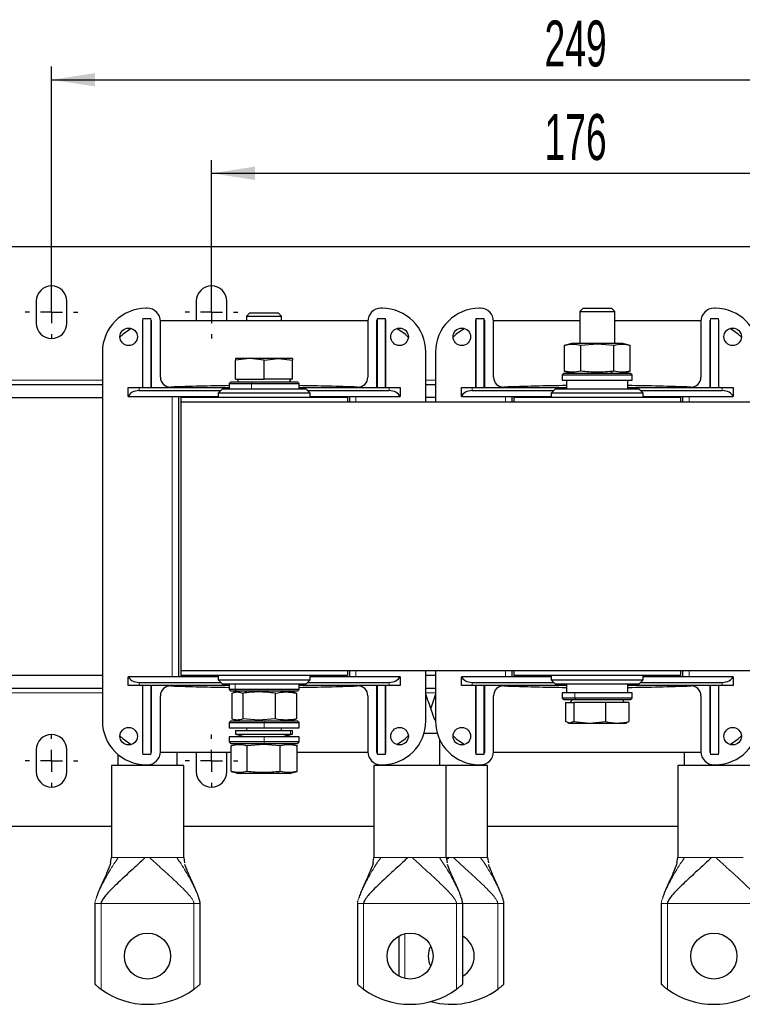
# Model space of a CAD drawing. Header units: millimetres. Extents: x 5 to 418, y 2 to 292.
# Tile 3 of 24: x 56 to 111, y 75 to 150. Entities that reach past the tile are written whole.
import ezdxf

# ---------------------------------------------------------------- set-up
doc = ezdxf.new("R2010")
doc.units = ezdxf.units.MM
doc.layers.add('SLD-0', color=7, linetype='Continuous')
doc.styles.add('SLDTEXTSTYLE0', font='TXT', dxfattribs={"width": 0.605})
doc.dimstyles.new('SLDDIMSTYLE0', dxfattribs={"dimtxt": 3.5, "dimasz": 3.302, "dimexe": 0, "dimexo": 0.0625, "dimgap": 0.875, "dimtad": 1, "dimlfac": 3, "dimrnd": 1e-09, "dimzin": 12, "dimdsep": 46, "dimtxsty": 'SLDTEXTSTYLE0', "dimsah": 1, "dimcen": 0.09, "dimadec": 0, "dimazin": 3, "dimtfac": 1, "dimtofl": 0, "dimtmove": 0, "dimatfit": 3, "dimfxl": 1, "dimfrac": 2, "dimtolj": 1, "dimtzin": 12, "dimarcsym": 0})

# ---------------------------------------------------------------- blocks, each defined once
blk = doc.blocks.new('_D_5')
at = {"layer": 'SLD-0'}
for p, q in [((70.597, 128.876), (70.597, 139.616)), ((129.264, 128.876), (129.264, 139.616)), ((70.597, 138.616), (129.264, 138.616))]:
    blk.add_line(p, q, dxfattribs=at)
for points in [[(70.597, 138.616), (73.899, 138.108), (73.899, 139.124)], [(129.264, 138.616), (125.962, 139.124), (125.962, 138.108)]]:
    blk.add_solid(points, dxfattribs=at)
at = {"layer": 'SLD-0', "insert": (95.92, 143.127), "char_height": 3.5, "attachment_point": 1, "style": 'SLDTEXTSTYLE0'}
blk.add_mtext('176', dxfattribs=at)
blk = doc.blocks.new('_D_6')
at = {"layer": 'SLD-0'}
for p, q in [((58.431, 128.876), (58.431, 146.731)), ((141.431, 130.042), (141.431, 146.731)), ((58.431, 145.731), (141.431, 145.731))]:
    blk.add_line(p, q, dxfattribs=at)
for points in [[(58.431, 145.731), (61.733, 145.223), (61.733, 146.239)], [(141.431, 145.731), (138.129, 146.239), (138.129, 145.223)]]:
    blk.add_solid(points, dxfattribs=at)
at = {"layer": 'SLD-0', "insert": (95.92, 150.243), "char_height": 3.5, "attachment_point": 1, "style": 'SLDTEXTSTYLE0'}
blk.add_mtext('249', dxfattribs=at)
blk = doc.blocks.new('SW_CENTERMARKSYMBOL_0')
at = {"layer": 'SLD-0', "color": 0}
for p, q in [((0, 1.667), (0, 2)), ((0, 0), (0, 0.833)), ((-1.667, 0), (-2, 0)), ((0, 0), (-0.833, 0)), ((0, 0), (0, -0.833)), ((0, 0), (0.833, 0)), ((1.667, 0), (2, 0)), ((0, -1.667), (0, -2))]:
    blk.add_line(p, q, dxfattribs=at)
blk = doc.blocks.new('SW_CENTERMARKSYMBOL_4')
at = {"layer": 'SLD-0', "color": 0}
for p, q in [((0, 1.667), (0, 2)), ((0, 0), (0, 0.833)), ((-1.667, 0), (-2, 0)), ((0, 0), (-0.833, 0)), ((0, 0), (0, -0.833)), ((0, 0), (0.833, 0)), ((1.667, 0), (2, 0)), ((0, -1.667), (0, -2))]:
    blk.add_line(p, q, dxfattribs=at)
blk = doc.blocks.new('SW_CENTERMARKSYMBOL_5')
at = {"layer": 'SLD-0', "color": 0}
for p, q in [((0, 1.667), (0, 2)), ((0, 0), (0, 0.833)), ((-1.667, 0), (-2, 0)), ((0, 0), (-0.833, 0)), ((0, 0), (0, -0.833)), ((0, 0), (0.833, 0)), ((1.667, 0), (2, 0)), ((0, -1.667), (0, -2))]:
    blk.add_line(p, q, dxfattribs=at)
blk = doc.blocks.new('SW_CENTERMARKSYMBOL_6')
at = {"layer": 'SLD-0', "color": 0}
for p, q in [((0, 1.667), (0, 2)), ((0, 0), (0, 0.833)), ((-1.667, 0), (-2, 0)), ((0, 0), (-0.833, 0)), ((0, 0), (0, -0.833)), ((0, 0), (0.833, 0)), ((1.667, 0), (2, 0)), ((0, -1.667), (0, -2))]:
    blk.add_line(p, q, dxfattribs=at)

msp = doc.modelspace()

# ---------------------------------------------------------------- linework, layer by layer
at = {"color": 7, "linetype": 'Continuous', "lineweight": 25}
for p, q in [((55.4305, 133.0425), (144.4305, 133.0425)), ((57.2639, 128.8758), (57.2639, 127.2091)), ((59.5972, 127.2091), (59.5972, 128.8758)), ((65.7139, 128.3425), (65.6305, 128.3425)), ((69.4305, 128.8758), (69.4305, 127.3925)), ((71.7639, 127.3925), (71.7639, 128.8758)), ((83.5639, 128.3425), (83.4805, 128.3425)), ((91.0472, 128.3425), (90.9639, 128.3425)), ((98.8529, 128.3425), (98.5972, 128.0868)), ((98.8529, 128.3425), (101.0082, 128.3425)), ((101.2639, 128.0868), (101.0082, 128.3425)), ((108.8972, 128.3425), (108.8139, 128.3425)), ((65.3805, 127.5758), (65.3472, 127.4217)), ((65.3472, 127.4217), (65.3472, 122.3091)), ((65.3805, 127.5758), (65.9805, 127.5758)), ((66.0139, 127.4217), (65.9805, 127.5758)), ((66.0139, 127.4217), (66.0139, 122.3091)), ((82.4818, 127.3925), (66.7126, 127.3925)), ((73.5195, 128.0091), (73.2639, 127.7535)), ((73.2639, 127.7535), (73.2639, 127.3925)), ((73.2639, 127.7535), (75.9305, 127.7535)), ((73.5195, 128.0091), (75.6749, 128.0091)), ((75.9305, 127.7535), (75.6749, 128.0091)), ((75.9305, 127.3925), (75.9305, 127.7535)), ((83.2139, 127.5758), (83.1805, 127.4217)), ((83.1805, 122.3091), (83.1805, 127.4217)), ((83.2139, 127.5758), (83.8139, 127.5758)), ((83.8472, 127.4217), (83.8139, 127.5758)), ((83.8472, 122.3091), (83.8472, 127.4217)), ((90.7139, 127.5758), (90.6805, 127.4217)), ((90.6805, 127.4217), (90.6805, 122.3091)), ((90.7139, 127.5758), (91.3139, 127.5758)), ((91.3472, 127.4217), (91.3139, 127.5758)), ((91.3472, 127.4217), (91.3472, 122.3091)), ((98.5972, 127.3925), (92.0459, 127.3925)), ((98.5972, 128.0868), (98.5972, 125.6758)), ((98.5972, 128.0868), (101.2639, 128.0868)), ((101.2639, 125.6758), (101.2639, 128.0868)), ((107.8151, 127.3925), (101.2639, 127.3925)), ((108.5472, 127.5758), (108.5139, 127.4217)), ((108.5139, 122.3091), (108.5139, 127.4217)), ((108.5472, 127.5758), (109.1472, 127.5758)), ((109.1805, 127.4217), (109.1472, 127.5758)), ((109.1805, 122.3091), (109.1805, 127.4217)), ((66.7139, 123.0946), (66.7139, 127.3425)), ((82.4805, 127.3425), (82.4805, 123.0946)), ((92.0472, 123.0946), (92.0472, 127.3425)), ((107.8139, 127.3425), (107.8139, 123.0946)), ((97.9972, 125.6758), (97.4262, 125.5228)), ((97.4287, 123.5615), (97.4287, 125.5235)), ((99.9305, 125.6758), (97.9972, 125.6758)), ((99.9305, 125.6133), (98.6796, 125.5235)), ((98.6796, 123.5615), (98.6796, 125.5235)), ((101.8639, 125.6758), (99.9305, 125.6758)), ((101.1815, 125.5235), (99.9305, 125.6133)), ((101.1815, 123.5615), (101.1815, 125.5235)), ((102.4348, 125.5228), (101.8639, 125.6758)), ((102.4324, 123.5615), (102.4324, 125.5235)), ((62.2972, 125.0091), (62.2972, 96.9425)), ((73.5139, 124.5091), (72.4305, 124.3872)), ((73.5139, 124.5091), (72.4305, 124.5091)), ((72.4305, 122.9425), (72.4305, 124.3872)), ((74.5972, 124.3872), (73.5139, 124.5091)), ((75.6805, 124.5091), (73.5139, 124.5091)), ((74.5972, 124.3872), (75.6805, 124.5091)), ((74.5972, 122.9425), (74.5972, 124.3872)), ((75.6805, 124.5091), (76.7639, 124.3872)), ((76.7639, 124.5091), (75.6805, 124.5091)), ((76.7639, 122.9425), (76.7639, 124.3872)), ((86.8972, 121.2091), (86.8972, 125.0091)), ((87.6305, 125.0091), (87.6305, 121.2091)), ((72.4305, 122.9425), (74.5972, 122.9425)), ((72.5434, 122.9425), (72.6589, 122.7425)), ((76.7639, 122.9425), (74.5972, 122.9425)), ((76.5355, 122.7425), (76.651, 122.9425)), ((97.3972, 123.4091), (97.2639, 123.2758)), ((97.2639, 123.2758), (97.2639, 122.8758)), ((97.2639, 123.2758), (102.5951, 123.2758)), ((97.3972, 123.4091), (102.4618, 123.4091)), ((97.4195, 123.5639), (97.9972, 123.4091)), ((101.8639, 123.4091), (102.4415, 123.5639)), ((102.4618, 123.4091), (102.4639, 123.4091)), ((102.5972, 123.2758), (102.4639, 123.4091)), ((102.5951, 123.2758), (102.5972, 123.2758)), ((102.5972, 122.8758), (102.5972, 123.2758)), ((55.4305, 122.5425), (62.2972, 122.5425)), ((64.2639, 121.6425), (64.2639, 122.3091)), ((64.2639, 122.3091), (65.0972, 122.3091)), ((65.0972, 122.3091), (71.9305, 122.3091)), ((71.4305, 122.2091), (71.0972, 121.8758)), ((71.4305, 122.2091), (76.4846, 122.2091)), ((72.0639, 122.7425), (71.9305, 122.6091)), ((71.9305, 122.6091), (71.9305, 122.2091)), ((71.9305, 122.6091), (73.6414, 122.6091)), ((72.0639, 122.7425), (73.6892, 122.7425)), ((73.6414, 122.6091), (77.2639, 122.6091)), ((73.6892, 122.7425), (77.1305, 122.7425)), ((76.4846, 122.2091), (77.7639, 122.2091)), ((77.2639, 122.6091), (77.1305, 122.7425)), ((77.2639, 122.2091), (77.2639, 122.6091)), ((77.2639, 122.3091), (84.0972, 122.3091)), ((78.0972, 121.8758), (77.7639, 122.2091)), ((84.0972, 122.3091), (84.9305, 122.3091)), ((84.9305, 122.3091), (84.9305, 121.6425)), ((86.8972, 122.5425), (87.6305, 122.5425)), ((89.5972, 121.6425), (89.5972, 122.3091)), ((89.5972, 122.3091), (90.4305, 122.3091)), ((90.4305, 122.3091), (97.5972, 122.3091)), ((96.7639, 122.2091), (96.4305, 121.8758)), ((96.7639, 122.2091), (97.4281, 122.2091)), ((97.2639, 122.8758), (102.5951, 122.8758)), ((97.4281, 122.2091), (103.0972, 122.2091)), ((97.5972, 122.8758), (97.5972, 122.2091)), ((102.2639, 122.2091), (102.2639, 122.8758)), ((102.2639, 122.3091), (109.4305, 122.3091)), ((102.5951, 122.8758), (102.5972, 122.8758)), ((103.4305, 121.8758), (103.0972, 122.2091)), ((109.4305, 122.3091), (110.2639, 122.3091)), ((110.2639, 122.3091), (110.2639, 121.6425)), ((55.4305, 121.5425), (62.2972, 121.5425)), ((64.2639, 121.6425), (64.2807, 121.6425)), ((64.2807, 121.6425), (71.0972, 121.6425)), ((65.0972, 122.0758), (71.2972, 122.0758)), ((68.1139, 100.3091), (68.1139, 121.6425)), ((68.2639, 121.5425), (68.2639, 121.2091)), ((80.9305, 121.5425), (68.2639, 121.5425)), ((71.0972, 121.8758), (71.0972, 121.5425)), ((76.6833, 121.8758), (71.0972, 121.8758)), ((78.0972, 121.8758), (76.6833, 121.8758)), ((77.8972, 122.0758), (84.0972, 122.0758)), ((78.0972, 121.5425), (78.0972, 121.8758)), ((78.0972, 121.6425), (84.9137, 121.6425)), ((80.9305, 121.5425), (80.9305, 121.2091)), ((81.0805, 121.6425), (81.0805, 121.2091)), ((84.9137, 121.6425), (84.9305, 121.6425)), ((87.6305, 121.5425), (86.8972, 121.5425)), ((89.5972, 121.6425), (89.614, 121.6425)), ((89.614, 121.6425), (96.4305, 121.6425)), ((90.4305, 122.0758), (96.6305, 122.0758)), ((93.4472, 121.2091), (93.4472, 121.6425)), ((93.5972, 121.5425), (93.5972, 121.2091)), ((106.2639, 121.5425), (93.5972, 121.5425)), ((96.4305, 121.8758), (96.4305, 121.5425)), ((97.1646, 121.8758), (96.4305, 121.8758)), ((103.4305, 121.8758), (97.1646, 121.8758)), ((103.2305, 122.0758), (109.4305, 122.0758)), ((103.4305, 121.5425), (103.4305, 121.8758)), ((103.4305, 121.6425), (110.247, 121.6425)), ((106.2639, 121.5425), (106.2639, 121.2091)), ((106.4139, 121.6425), (106.4139, 121.2091)), ((110.247, 121.6425), (110.2639, 121.6425)), ((68.2639, 121.2091), (68.2639, 100.7425)), ((131.5972, 121.2091), (68.2639, 121.2091)), ((62.2972, 100.4091), (55.4305, 100.4091)), ((68.2639, 100.7425), (68.2639, 100.4091)), ((131.5972, 100.7425), (68.2639, 100.7425)), ((80.9305, 100.4091), (68.2639, 100.4091)), ((71.0972, 100.4091), (71.0972, 100.0758)), ((78.0972, 100.0758), (78.0972, 100.4091)), ((80.9305, 100.7425), (80.9305, 100.4091)), ((81.0805, 100.7425), (81.0805, 100.3091)), ((86.8972, 96.9425), (86.8972, 100.7425)), ((87.6305, 100.4091), (86.8972, 100.4091)), ((87.6305, 100.7425), (87.6305, 96.9425)), ((93.4472, 100.3091), (93.4472, 100.7425)), ((93.5972, 100.7425), (93.5972, 100.4091)), ((106.2639, 100.4091), (93.5972, 100.4091)), ((96.4305, 100.4091), (96.4305, 100.0758)), ((103.4305, 100.0758), (103.4305, 100.4091)), ((106.2639, 100.7425), (106.2639, 100.4091)), ((106.4139, 100.7425), (106.4139, 100.3091)), ((64.2807, 100.3091), (64.2639, 100.3091)), ((64.2639, 99.6425), (64.2639, 100.3091)), ((71.0972, 100.3091), (64.2807, 100.3091)), ((65.0972, 99.8758), (71.2972, 99.8758)), ((71.0972, 100.0758), (71.4305, 99.7425)), ((71.0972, 100.0758), (72.0779, 100.0758)), ((72.3178, 99.7425), (71.4305, 99.7425)), ((71.9305, 99.7425), (71.9305, 99.3425)), ((72.0779, 100.0758), (78.0972, 100.0758)), ((77.7639, 99.7425), (72.3178, 99.7425)), ((77.2639, 99.3425), (77.2639, 99.7425)), ((77.7639, 99.7425), (78.0972, 100.0758)), ((77.8972, 99.8758), (84.0972, 99.8758)), ((84.9137, 100.3091), (78.0972, 100.3091)), ((84.9305, 100.3091), (84.9137, 100.3091)), ((84.9305, 100.3091), (84.9305, 99.6425)), ((89.614, 100.3091), (89.5972, 100.3091)), ((89.5972, 99.6425), (89.5972, 100.3091)), ((96.4305, 100.3091), (89.614, 100.3091)), ((90.4305, 99.8758), (96.6305, 99.8758)), ((96.4305, 100.0758), (96.7639, 99.7425)), ((96.4305, 100.0758), (96.8673, 100.0758)), ((97.159, 99.7425), (96.7639, 99.7425)), ((96.8673, 100.0758), (103.4305, 100.0758)), ((103.0972, 99.7425), (97.159, 99.7425)), ((97.5972, 99.7425), (97.5972, 99.0758)), ((102.2639, 99.0758), (102.2639, 99.7425)), ((103.0972, 99.7425), (103.4305, 100.0758)), ((103.2305, 99.8758), (109.4305, 99.8758)), ((110.247, 100.3091), (103.4305, 100.3091)), ((110.2639, 100.3091), (110.247, 100.3091)), ((110.2639, 100.3091), (110.2639, 99.6425)), ((62.2972, 99.4091), (55.4305, 99.4091)), ((65.0972, 99.6425), (64.2639, 99.6425)), ((71.9305, 99.6425), (65.0972, 99.6425)), ((65.3472, 99.6425), (65.3472, 94.5299)), ((66.0139, 99.6425), (66.0139, 94.5299)), ((71.9305, 99.3425), (72.0639, 99.2091)), ((72.3934, 99.3425), (71.9305, 99.3425)), ((72.5036, 99.2091), (72.0639, 99.2091)), ((72.1376, 99.0568), (72.1376, 97.0948)), ((72.6639, 99.2091), (72.2943, 99.1101)), ((77.2639, 99.3425), (72.3934, 99.3425)), ((77.1305, 99.2091), (72.5036, 99.2091)), ((72.9707, 99.0568), (72.9707, 97.0948)), ((75.4302, 99.0568), (75.4302, 97.0948)), ((76.9001, 99.1101), (76.5305, 99.2091)), ((77.0567, 99.0568), (76.8951, 99.0917)), ((77.0567, 99.0568), (77.0567, 97.0948)), ((77.1305, 99.2091), (77.2639, 99.3425)), ((84.0972, 99.6425), (77.2639, 99.6425)), ((83.1805, 94.5299), (83.1805, 99.6425)), ((83.8472, 94.5299), (83.8472, 99.6425)), ((84.9305, 99.6425), (84.0972, 99.6425)), ((87.6305, 99.4091), (86.8972, 99.4091)), ((87.6305, 98.973), (87.2639, 97.9164)), ((90.4305, 99.6425), (89.5972, 99.6425)), ((97.5972, 99.6425), (90.4305, 99.6425)), ((90.6805, 99.6425), (90.6805, 94.5299)), ((91.3472, 99.6425), (91.3472, 94.5299)), ((97.2639, 99.0758), (97.2639, 98.6758)), ((98.2192, 99.0758), (97.2639, 99.0758)), ((102.5972, 99.0758), (98.2192, 99.0758)), ((109.4305, 99.6425), (102.2639, 99.6425)), ((102.5972, 98.6758), (102.5972, 99.0758)), ((108.5139, 94.5299), (108.5139, 99.6425)), ((109.1805, 94.5299), (109.1805, 99.6425)), ((110.2639, 99.6425), (109.4305, 99.6425)), ((66.7139, 94.6091), (66.7139, 98.857)), ((82.4805, 98.857), (82.4805, 94.6091)), ((92.0472, 94.6091), (92.0472, 98.857)), ((97.2639, 98.6758), (97.3972, 98.5425)), ((98.2192, 98.6758), (97.2639, 98.6758)), ((98.3048, 98.5425), (97.3972, 98.5425)), ((97.5204, 98.3425), (97.5204, 96.8978)), ((97.5204, 98.3425), (98.1442, 98.3425)), ((97.9922, 98.5425), (97.8767, 98.3425)), ((98.1442, 98.3425), (98.1442, 96.8978)), ((100.5544, 98.3425), (98.1442, 98.3425)), ((102.5972, 98.6758), (98.2192, 98.6758)), ((102.4639, 98.5425), (98.3048, 98.5425)), ((100.5544, 98.3425), (100.5544, 96.8978)), ((102.3407, 98.3425), (100.5544, 98.3425)), ((101.9843, 98.3425), (101.8689, 98.5425)), ((102.3407, 98.3425), (102.3407, 96.8978)), ((102.4639, 98.5425), (102.5972, 98.6758)), ((107.8139, 98.857), (107.8139, 94.6091)), ((72.0639, 96.9425), (71.9305, 96.8091)), ((71.9305, 96.8091), (71.9305, 96.4091)), ((71.9305, 96.8091), (74.5972, 96.8091)), ((72.0639, 96.9425), (74.5972, 96.9425)), ((72.2943, 97.0415), (72.6639, 96.9425)), ((74.2005, 97.005), (72.9707, 97.0948)), ((75.4302, 97.0948), (74.2005, 97.005)), ((74.5972, 96.9425), (77.1305, 96.9425)), ((74.5972, 96.8091), (77.2639, 96.8091)), ((76.5305, 96.9425), (76.9001, 97.0415)), ((76.8951, 97.06), (77.0567, 97.0948)), ((77.2639, 96.8091), (77.1305, 96.9425)), ((77.2639, 96.4091), (77.2639, 96.8091)), ((97.8323, 96.7758), (97.5204, 96.8978)), ((97.684, 96.8049), (97.7639, 96.7758)), ((97.7639, 96.7758), (97.8323, 96.7758)), ((98.1442, 96.8978), (97.8323, 96.7758)), ((97.8323, 96.7758), (99.3493, 96.7758)), ((98.1442, 96.8978), (99.3493, 96.7758)), ((99.3493, 96.7758), (100.5544, 96.8978)), ((99.3493, 96.7758), (101.4475, 96.7758)), ((101.4475, 96.7758), (102.0972, 96.7758)), ((102.0972, 96.7758), (102.177, 96.8049)), ((102.1678, 96.8302), (102.3407, 96.8978)), ((71.9305, 96.4091), (74.5972, 96.4091)), ((72.4305, 96.2091), (72.4305, 95.9425)), ((72.4305, 96.2091), (76.5986, 96.2091)), ((72.4305, 95.9425), (73.1972, 95.7425)), ((72.4305, 95.9425), (76.5986, 95.9425)), ((73.2639, 96.4091), (73.2639, 96.2091)), ((74.5972, 96.4091), (77.2639, 96.4091)), ((75.9305, 96.2091), (75.9305, 96.4091)), ((75.9972, 95.7425), (76.7639, 95.9425)), ((76.5986, 96.2091), (76.7639, 96.2091)), ((76.5986, 95.9425), (76.7639, 95.9425)), ((76.7639, 95.9425), (76.7639, 96.2091)), ((87.7738, 95.9758), (86.7539, 95.9758)), ((71.9305, 95.7425), (71.9305, 95.3425)), ((74.5972, 95.7425), (71.9305, 95.7425)), ((71.9305, 95.3425), (72.0639, 95.2091)), ((74.5972, 95.3425), (71.9305, 95.3425)), ((74.5972, 95.2091), (72.0639, 95.2091)), ((72.6639, 95.2091), (72.0924, 95.056)), ((77.2639, 95.7425), (74.5972, 95.7425)), ((77.2639, 95.3425), (74.5972, 95.3425)), ((77.1305, 95.2091), (74.5972, 95.2091)), ((77.102, 95.056), (76.5305, 95.2091)), ((77.1305, 95.2091), (77.2639, 95.3425)), ((77.2639, 95.3425), (77.2639, 95.7425)), ((87.9472, 93.5425), (87.9472, 95.5244)), ((57.2639, 94.7425), (57.2639, 93.0758)), ((59.5972, 93.0758), (59.5972, 94.7425)), ((65.3472, 94.5299), (65.3805, 94.3758)), ((65.9805, 94.3758), (66.0139, 94.5299)), ((66.7126, 94.5591), (72.0958, 94.5591)), ((67.9804, 93.5425), (67.9804, 94.5591)), ((69.4305, 94.5591), (69.4305, 93.0758)), ((71.7639, 93.0758), (71.7639, 94.5591)), ((72.0958, 93.0948), (72.0958, 95.0568)), ((74.5548, 95.1466), (73.3041, 95.0568)), ((73.3041, 93.0948), (73.3041, 95.0568)), ((75.8055, 95.0568), (74.5548, 95.1466)), ((75.8055, 93.0948), (75.8055, 95.0568)), ((77.0986, 93.0948), (77.0986, 95.0568)), ((77.0986, 94.5591), (82.4818, 94.5591)), ((83.1805, 94.5299), (83.2139, 94.3758)), ((83.8139, 94.3758), (83.8472, 94.5299)), ((90.6805, 94.5299), (90.7139, 94.3758)), ((91.3139, 94.3758), (91.3472, 94.5299)), ((92.0459, 94.5591), (107.8151, 94.5591)), ((106.5473, 94.5591), (106.5473, 93.5425)), ((108.5139, 94.5299), (108.5472, 94.3758)), ((109.1472, 94.3758), (109.1805, 94.5299)), ((63.4804, 94.3953), (63.4804, 93.5425)), ((65.9805, 94.3758), (65.3805, 94.3758)), ((83.8139, 94.3758), (83.2139, 94.3758)), ((91.3139, 94.3758), (90.7139, 94.3758)), ((109.1472, 94.3758), (108.5472, 94.3758)), ((62.9804, 93.5425), (62.9804, 86.5373)), ((68.4804, 93.5425), (62.9804, 93.5425)), ((65.6305, 93.6091), (65.7139, 93.6091)), ((68.4804, 86.5373), (68.4804, 93.5425)), ((72.0862, 93.0973), (72.6639, 92.9425)), ((74.5594, 92.9425), (72.6639, 92.9425)), ((75.5309, 92.9425), (74.5594, 92.9425)), ((76.5305, 92.9425), (75.5309, 92.9425)), ((76.5305, 92.9425), (77.1082, 93.0973)), ((82.9472, 93.5425), (82.9472, 86.5373)), ((88.4472, 93.5425), (82.9472, 93.5425)), ((83.4472, 93.6097), (83.4472, 93.5425)), ((83.4805, 93.6091), (83.5639, 93.6091)), ((88.4472, 86.5373), (88.4472, 93.5425)), ((91.5805, 93.5425), (88.4472, 93.5425)), ((90.9639, 93.6091), (91.0472, 93.6091)), ((91.0805, 93.5425), (91.0805, 93.6097)), ((91.5805, 86.5373), (91.5805, 93.5425)), ((106.0473, 93.5425), (106.0473, 86.5373)), ((111.5473, 93.5425), (106.0473, 93.5425)), ((108.8139, 93.6091), (108.8972, 93.6091)), ((62.9804, 88.9091), (55.4305, 88.9091)), ((82.9472, 88.9091), (68.4804, 88.9091)), ((106.0473, 88.9091), (91.5805, 88.9091)), ((62.9192, 86.136), (62.9804, 86.5425)), ((68.4804, 86.5425), (68.5541, 86.1358)), ((82.886, 86.136), (82.9472, 86.5425)), ((88.4472, 86.5425), (88.5209, 86.1358)), ((88.6579, 86.5425), (88.4779, 86.3728)), ((91.5805, 86.5425), (91.6542, 86.1358)), ((105.9861, 86.136), (106.0473, 86.5425)), ((61.7304, 83.0425), (61.7304, 76.9037)), ((69.7304, 76.9037), (69.7304, 83.0425)), ((81.6972, 83.0425), (81.6972, 76.9037)), ((89.6972, 76.9037), (89.6972, 83.0425)), ((92.8305, 76.9037), (92.8305, 83.0425)), ((104.7973, 83.0425), (104.7973, 76.9037)), ((84.8305, 80.5628), (84.8305, 77.5222))]:
    msp.add_line(p, q, dxfattribs=at)
at = {"color": 7, "linetype": 'Continuous', "lineweight": 18}
for p, q in [((65.3805, 122.3091), (65.3805, 127.5758)), ((65.9805, 127.5758), (65.9805, 122.3091)), ((83.2139, 122.3091), (83.2139, 127.5758)), ((83.8139, 127.5758), (83.8139, 122.3091)), ((90.7139, 122.3091), (90.7139, 127.5758)), ((91.3139, 127.5758), (91.3139, 122.3091)), ((108.5472, 122.3091), (108.5472, 127.5758)), ((109.1472, 127.5758), (109.1472, 122.3091)), ((99.9305, 125.6758), (99.9305, 125.6133)), ((100.8972, 123.4091), (101.1815, 123.5615)), ((102.4618, 123.4091), (102.5951, 123.2758)), ((102.5951, 122.8758), (102.5951, 123.2758)), ((55.4305, 122.8758), (62.2972, 122.8758)), ((65.0972, 122.3091), (65.0972, 122.0758)), ((73.6892, 122.7425), (73.6414, 122.6091)), ((73.6414, 122.2091), (73.6414, 122.6091)), ((84.0972, 122.3091), (84.0972, 122.0758)), ((86.8972, 122.8758), (87.6305, 122.8758)), ((90.4305, 122.3091), (90.4305, 122.0758)), ((109.4305, 122.3091), (109.4305, 122.0758)), ((67.6139, 100.3091), (67.6139, 121.6425)), ((81.5805, 121.6425), (81.5805, 121.2091)), ((92.9472, 121.2091), (92.9472, 121.6425)), ((106.9139, 121.6425), (106.9139, 121.2091)), ((81.5805, 100.7425), (81.5805, 100.3091)), ((92.9472, 100.3091), (92.9472, 100.7425)), ((106.9139, 100.7425), (106.9139, 100.3091)), ((65.0972, 99.6425), (65.0972, 99.8758)), ((72.3934, 99.7425), (72.3934, 99.3425)), ((84.0972, 99.6425), (84.0972, 99.8758)), ((90.4305, 99.6425), (90.4305, 99.8758)), ((109.4305, 99.6425), (109.4305, 99.8758)), ((62.2972, 99.0758), (55.4305, 99.0758)), ((65.3805, 94.3758), (65.3805, 99.6425)), ((65.9805, 99.6425), (65.9805, 94.3758)), ((72.5036, 99.2091), (72.3934, 99.3425)), ((73.3403, 99.2091), (72.9707, 99.0568)), ((83.2139, 94.3758), (83.2139, 99.6425)), ((83.8139, 99.6425), (83.8139, 94.3758)), ((87.6305, 99.0758), (86.8972, 99.0758)), ((90.7139, 94.3758), (90.7139, 99.6425)), ((91.3139, 99.6425), (91.3139, 94.3758)), ((98.2192, 99.0758), (98.2192, 98.6758)), ((108.5472, 94.3758), (108.5472, 99.6425)), ((109.1472, 99.6425), (109.1472, 94.3758)), ((98.3048, 98.5425), (98.2192, 98.6758)), ((74.2432, 96.9425), (74.2005, 97.005)), ((74.5972, 96.9425), (74.5972, 96.8091)), ((74.5972, 96.4091), (74.5972, 96.8091)), ((75.8904, 95.7425), (76.5986, 95.9425)), ((76.5986, 95.9425), (76.5986, 96.2091)), ((74.5594, 95.2091), (74.5548, 95.1466)), ((74.5972, 95.7425), (74.5972, 95.3425)), ((74.5972, 95.2091), (74.5972, 95.3425)), ((75.5309, 92.9425), (75.8055, 93.0948)), ((63.4142, 86.5425), (63.5057, 86.5425)), ((65.5578, 86.5425), (65.9031, 86.5425)), ((67.9552, 86.5425), (68.0467, 86.5425)), ((83.381, 86.5425), (83.4724, 86.5425)), ((85.5245, 86.5425), (85.8699, 86.5425)), ((87.922, 86.5425), (88.0134, 86.5425)), ((88.4472, 86.5425), (88.6579, 86.5425)), ((88.6579, 86.5425), (89.0032, 86.5425)), ((91.0553, 86.5425), (91.1468, 86.5425)), ((106.481, 86.5425), (106.5725, 86.5425)), ((108.6246, 86.5425), (108.9699, 86.5425)), ((61.757, 83.0425), (61.7304, 83.0425)), ((69.2638, 83.0425), (62.1971, 83.0425)), ((62.1971, 76.5265), (62.1971, 83.0425)), ((69.2638, 83.0425), (69.2638, 76.5265)), ((69.7304, 83.0425), (69.7039, 83.0425)), ((81.7238, 83.0425), (81.6972, 83.0425)), ((89.2305, 83.0425), (82.1639, 83.0425)), ((82.1639, 76.5265), (82.1639, 83.0425)), ((89.2305, 83.0425), (89.2305, 76.5265)), ((89.6972, 83.0425), (89.6706, 83.0425)), ((92.3639, 83.0425), (89.6972, 83.0425)), ((92.3639, 83.0425), (92.3639, 76.5265)), ((92.8305, 83.0425), (92.8039, 83.0425)), ((104.8239, 83.0425), (104.7973, 83.0425)), ((112.3306, 83.0425), (105.2639, 83.0425)), ((105.2639, 76.5265), (105.2639, 83.0425)), ((85.2972, 77.3388), (85.2972, 80.7462))]:
    msp.add_line(p, q, dxfattribs=at)
at = {"color": 7, "linetype": 'Continuous', "lineweight": 25, "flags": 128}
for points in [[(64.497, 126.8118), (63.8784, 126.3787), (63.6309, 126.1541)], [(85.5635, 126.1541), (85.3159, 126.3787), (84.6974, 126.8118)], [(89.8304, 126.8118), (89.2118, 126.3787), (88.9642, 126.1541)], [(110.8968, 126.1541), (110.6493, 126.3787), (110.0307, 126.8118)], [(63.6309, 95.7975), (63.8784, 95.573), (64.497, 95.1398)], [(84.6974, 95.1398), (85.3159, 95.573), (85.5635, 95.7975)], [(88.9642, 95.7975), (89.2118, 95.573), (89.8304, 95.1398)], [(110.0307, 95.1398), (110.6493, 95.573), (110.8968, 95.7975)]]:
    msp.add_lwpolyline(points, dxfattribs=at)
at = {"color": 7, "linetype": 'Continuous', "lineweight": 25}
for centre, radius in [((64.2972, 126.1758), 0.6667), ((84.8972, 126.1758), 0.6667), ((89.6305, 126.1758), 0.6667), ((110.2305, 126.1758), 0.6667), ((64.2972, 95.7758), 0.6667), ((84.8972, 95.7758), 0.6667), ((89.6305, 95.7758), 0.6667), ((110.2305, 95.7758), 0.6667), ((65.7304, 79.0425), 1.75), ((85.6972, 79.0425), 1.75), ((108.7973, 79.0425), 1.75)]:
    msp.add_circle(centre, radius, dxfattribs=at)
for centre, radius, start, end in [((58.4305, 128.8758), 1.1667, 0, 180), ((70.5972, 128.8758), 1.1667, 0, 180), ((65.6305, 125.0091), 3.3333, 90, 180), ((65.7139, 127.3425), 1, 0, 90), ((83.4805, 127.3425), 1, 90, 180), ((83.5639, 125.0091), 3.3333, 0, 90), ((90.9639, 125.0091), 3.3333, 90, 180), ((91.0472, 127.3425), 1, 0, 90), ((108.8139, 127.3425), 1, 90, 180), ((108.8972, 125.0091), 3.3333, 0, 90), ((58.4305, 127.2091), 1.1667, 180, 0), ((67.4639, 123.0946), 0.75, 180, 272.107757), ((81.7305, 123.0946), 0.75, 267.892243, 0), ((92.7972, 123.0946), 0.75, 180, 272.107757), ((107.0639, 123.0946), 0.75, 267.892243, 0), ((74.5972, -70.7254), 193.2012, 90.790852, 92.107757), ((74.5972, -70.7254), 193.2012, 87.892243, 89.209148), ((99.9305, -70.7254), 193.2012, 90.69199, 92.107757), ((99.9305, -70.7254), 193.2012, 87.892243, 89.30801), ((67.4639, 98.857), 0.75, 87.892243, 180), ((74.5972, 292.677), 193.2012, 267.892243, 269.209148), ((74.5972, 292.677), 193.2012, 270.790852, 272.107757), ((81.7305, 98.857), 0.75, 0, 92.107757), ((92.7972, 98.857), 0.75, 87.892243, 180), ((99.9305, 292.677), 193.2012, 267.892243, 269.30801), ((99.9305, 292.677), 193.2012, 270.69199, 272.107757), ((107.0639, 98.857), 0.75, 0, 92.107757), ((65.6305, 96.9425), 3.3333, 180, 270), ((83.5639, 96.9425), 3.3333, 270, 0), ((90.9639, 96.9425), 3.3333, 180, 270), ((108.8972, 96.9425), 3.3333, 270, 0), ((58.4305, 94.7425), 1.1667, 0, 180), ((65.7139, 94.6091), 1, 270, 0), ((83.4805, 94.6091), 1, 180, 270), ((91.0472, 94.6091), 1, 270, 0), ((108.8139, 94.6091), 1, 180, 270), ((58.4305, 93.0758), 1.1667, 180, 0), ((70.5972, 93.0758), 1.1667, 180, 0), ((88.8305, 79.0425), 1.75, 0, 60.314548), ((88.8305, 79.0425), 1.75, 153.539029, 206.460971), ((88.8305, 79.0425), 1.75, 299.685452, 0), ((65.7304, 81.3758), 6, 233.9218, 306.0782), ((85.6972, 81.3758), 6, 233.9218, 306.0782), ((88.8305, 81.3758), 6, 254.863998, 306.0782), ((108.7973, 81.3758), 6, 233.9218, 306.0782)]:
    msp.add_arc(centre, radius, start, end, dxfattribs=at)
for centre, start_param, end_param in [((65.0972, 121.5341), 1.5707963, 2.9402347), ((84.0972, 121.5341), 0.2013579, 1.5707963), ((90.4305, 121.5341), 1.5707963, 2.9402347), ((109.4305, 121.5341), 0.2013579, 1.5707963), ((65.0972, 100.4175), 3.3429506, 4.712389), ((84.0972, 100.4175), 4.712389, 6.0818274), ((90.4305, 100.4175), 3.3429506, 4.712389), ((109.4305, 100.4175), 4.712389, 6.0818274)]:
    msp.add_ellipse(centre, major_axis=(0.8333, 0), ratio=0.65, start_param=start_param, end_param=end_param, dxfattribs=at)
for points, knots in [([(97.4287, 125.5235), (97.6372, 125.5684), (98.0541, 125.6582), (98.4711, 125.5684), (98.6796, 125.5235)], [0, 0, 0, 0, 0.4999949, 1, 1, 1, 1]), ([(101.1815, 125.5235), (101.3899, 125.5684), (101.8069, 125.6582), (102.2239, 125.5684), (102.4324, 125.5235)], [0, 0, 0, 0, 0.4999949, 1, 1, 1, 1]), ([(72.4305, 124.5091), (72.4305, 124.4955), (72.4305, 124.4774), (72.4305, 124.4049), (72.4305, 124.3872)], [0, 0, 0, 0, 0.7546767, 1, 1, 1, 1]), ([(76.7639, 124.5091), (76.7639, 124.4955), (76.7639, 124.4774), (76.7639, 124.4049), (76.7639, 124.3872)], [0, 0, 0, 0, 0.7546767, 1, 1, 1, 1]), ([(98.6796, 123.5615), (98.4711, 123.5166), (98.0541, 123.4268), (97.6372, 123.5166), (97.4287, 123.5615)], [0, 0, 0, 0, 0.4999949, 1, 1, 1, 1]), ([(101.1815, 123.5615), (100.7637, 123.5165), (99.9298, 123.4268), (99.0958, 123.5166), (98.6796, 123.5615)], [0, 0, 0, 0, 0.5008729, 1, 1, 1, 1]), ([(102.4324, 123.5615), (102.2239, 123.5166), (101.8069, 123.4268), (101.3899, 123.5166), (101.1815, 123.5615)], [0, 0, 0, 0, 0.4999949, 1, 1, 1, 1]), ([(72.1376, 99.0568), (72.2765, 99.1017), (72.5542, 99.1915), (72.8319, 99.1017), (72.9707, 99.0568)], [0, 0, 0, 0, 0.4999949, 1, 1, 1, 1]), ([(75.4302, 99.0568), (75.0196, 99.1018), (74.1997, 99.1915), (73.3799, 99.1017), (72.9707, 99.0568)], [0, 0, 0, 0, 0.50087292, 1, 1, 1, 1]), ([(75.4302, 99.0568), (75.7013, 99.1017), (76.2435, 99.1915), (76.7857, 99.1017), (77.0567, 99.0568)], [0, 0, 0, 0, 0.4999949, 1, 1, 1, 1]), ([(87.5996, 96.9614), (87.5088, 97.2181), (87.2699, 97.8936), (87.0398, 98.5599), (86.8972, 98.973)], [0, 0, 0, 0, 0.3800168, 1, 1, 1, 1]), ([(72.9707, 97.0948), (72.8319, 97.0499), (72.5542, 96.9601), (72.2765, 97.0499), (72.1376, 97.0948)], [0, 0, 0, 0, 0.4999949, 1, 1, 1, 1]), ([(77.0567, 97.0948), (76.7857, 97.0499), (76.2435, 96.9601), (75.7013, 97.0499), (75.4302, 97.0948)], [0, 0, 0, 0, 0.4999949, 1, 1, 1, 1]), ([(100.5544, 96.8978), (100.5637, 96.8955), (100.858, 96.8208), (101.1575, 96.7979), (101.4475, 96.7758)], [0, 0, 0, 0, 0.031485, 1, 1, 1, 1]), ([(101.4475, 96.7758), (101.6737, 96.7895), (101.9733, 96.8076), (102.2683, 96.88), (102.3407, 96.8978)], [0, 0, 0, 0, 0.7546767, 1, 1, 1, 1]), ([(72.0958, 95.0568), (72.2972, 95.1017), (72.7, 95.1915), (73.1027, 95.1017), (73.3041, 95.0568)], [0, 0, 0, 0, 0.4999949, 1, 1, 1, 1]), ([(75.8055, 95.0568), (76.021, 95.1017), (76.452, 95.1915), (76.8831, 95.1017), (77.0986, 95.0568)], [0, 0, 0, 0, 0.4999949, 1, 1, 1, 1]), ([(73.3041, 93.0948), (73.1027, 93.0499), (72.7, 92.9601), (72.2972, 93.0499), (72.0958, 93.0948)], [0, 0, 0, 0, 0.4999949, 1, 1, 1, 1]), ([(75.8055, 93.0948), (75.3879, 93.0499), (74.5541, 92.9601), (73.7203, 93.05), (73.3041, 93.0948)], [0, 0, 0, 0, 0.5008729, 1, 1, 1, 1]), ([(77.0986, 93.0948), (76.8831, 93.0499), (76.452, 92.9601), (76.021, 93.0499), (75.8055, 93.0948)], [0, 0, 0, 0, 0.4999949, 1, 1, 1, 1]), ([(65.5578, 86.5425), (65.4275, 86.419), (65.1423, 86.1488), (64.7393, 85.78), (64.2989, 85.3781), (63.8419, 84.9596), (63.3683, 84.5155), (62.932, 84.0873), (62.5683, 83.6922), (62.3354, 83.3965), (62.2289, 83.193), (62.2007, 83.0965), (62.1982, 83.059), (62.1971, 83.0425)], [0, 0, 0, 0, 0.0781273, 0.1710083, 0.278026, 0.4166976, 0.5603945, 0.7170593, 0.8519797, 0.9499554, 0.983819, 0.9928589, 1, 1, 1, 1]), ([(85.5245, 86.5425), (85.3942, 86.419), (85.1091, 86.1488), (84.7061, 85.78), (84.2657, 85.3781), (83.8086, 84.9596), (83.3351, 84.5155), (82.8988, 84.0873), (82.535, 83.6922), (82.3021, 83.3965), (82.1956, 83.193), (82.1675, 83.0965), (82.165, 83.059), (82.1639, 83.0425)], [0, 0, 0, 0, 0.0781273, 0.1710083, 0.278026, 0.4166976, 0.5603945, 0.7170593, 0.8519797, 0.9499554, 0.983819, 0.9928589, 1, 1, 1, 1]), ([(108.6246, 86.5425), (108.4943, 86.419), (108.2092, 86.1488), (107.8062, 85.78), (107.3657, 85.3781), (106.9087, 84.9596), (106.4351, 84.5155), (105.9988, 84.0873), (105.6351, 83.6922), (105.4022, 83.3965), (105.2957, 83.193), (105.2675, 83.0965), (105.265, 83.059), (105.2639, 83.0425)], [0, 0, 0, 0, 0.0781273, 0.1710083, 0.278026, 0.4166976, 0.5603945, 0.7170593, 0.8519797, 0.9499554, 0.983819, 0.9928589, 1, 1, 1, 1]), ([(62.9267, 86.1371), (62.8991, 86.052), (62.8098, 85.7768), (62.6174, 85.3275), (62.3155, 84.6523), (62.0304, 84.0507), (61.8677, 83.5839), (61.8248, 83.4608)], [0, 0, 0, 0, 0.0767185, 0.2481005, 0.4890461, 0.865233, 1, 1, 1, 1]), ([(69.7304, 83.0425), (69.7293, 83.0664), (69.7259, 83.1361), (69.7012, 83.2513), (69.6331, 83.4989), (69.4981, 83.8518), (69.3053, 84.3046), (69.1016, 84.7557), (68.912, 85.1725), (68.7527, 85.542), (68.6428, 85.8089), (68.5907, 85.9675), (68.5771, 86.0088)], [0, 0, 0, 0, 0.0180391, 0.0526733, 0.0964023, 0.2457415, 0.4183193, 0.5893229, 0.7424705, 0.8688912, 0.9658278, 1, 1, 1, 1]), ([(82.8935, 86.1371), (82.8659, 86.052), (82.7765, 85.7768), (82.5841, 85.3275), (82.2822, 84.6523), (81.9971, 84.0507), (81.8345, 83.5839), (81.7916, 83.4608)], [0, 0, 0, 0, 0.0767185, 0.2481005, 0.4890461, 0.865233, 1, 1, 1, 1]), ([(89.6972, 83.0425), (89.696, 83.0664), (89.6926, 83.1361), (89.6679, 83.2513), (89.5999, 83.4989), (89.4649, 83.8518), (89.2721, 84.3046), (89.0683, 84.7557), (88.8788, 85.1725), (88.7194, 85.542), (88.6096, 85.8089), (88.5575, 85.9675), (88.5439, 86.0088)], [0, 0, 0, 0, 0.0180391, 0.0526733, 0.0964023, 0.2457415, 0.4183193, 0.5893229, 0.7424705, 0.8688912, 0.9658278, 1, 1, 1, 1]), ([(92.8305, 83.0425), (92.8294, 83.0664), (92.8259, 83.1361), (92.8013, 83.2513), (92.7332, 83.4989), (92.5982, 83.8518), (92.4054, 84.3046), (92.2016, 84.7557), (92.0121, 85.1725), (91.8528, 85.542), (91.7429, 85.8089), (91.6908, 85.9675), (91.6772, 86.0088)], [0, 0, 0, 0, 0.0180391, 0.0526733, 0.0964023, 0.2457415, 0.4183193, 0.5893229, 0.7424705, 0.8688912, 0.9658278, 1, 1, 1, 1]), ([(105.9936, 86.1371), (105.9659, 86.052), (105.8766, 85.7768), (105.6842, 85.3275), (105.3823, 84.6523), (105.0972, 84.0507), (104.9345, 83.5839), (104.8916, 83.4608)], [0, 0, 0, 0, 0.07671846, 0.24810046, 0.48904611, 0.86523305, 1, 1, 1, 1]), ([(61.7304, 76.9037), (61.734, 76.9005), (61.7412, 76.894), (61.7994, 76.8426), (61.9017, 76.7552), (62.0426, 76.6412), (62.1499, 76.5615), (62.1971, 76.5265)], [0, 0, 0, 0, 0.1547613, 0.3088456, 0.5207845, 0.7892573, 1, 1, 1, 1]), ([(69.2638, 76.5265), (69.3272, 76.5739), (69.4554, 76.6696), (69.6021, 76.7913), (69.6903, 76.8679), (69.7261, 76.8998), (69.7293, 76.9026), (69.7304, 76.9037)], [0, 0, 0, 0, 0.2833462, 0.5731387, 0.7583389, 0.9118967, 1, 1, 1, 1]), ([(81.6972, 76.9037), (81.7008, 76.9005), (81.7079, 76.894), (81.7662, 76.8426), (81.8685, 76.7552), (82.0094, 76.6412), (82.1167, 76.5615), (82.1639, 76.5265)], [0, 0, 0, 0, 0.1547613, 0.3088456, 0.5207845, 0.7892573, 1, 1, 1, 1]), ([(89.2305, 76.5265), (89.2939, 76.5739), (89.4221, 76.6696), (89.5688, 76.7913), (89.6571, 76.8679), (89.6928, 76.8998), (89.696, 76.9026), (89.6972, 76.9037)], [0, 0, 0, 0, 0.2833462, 0.5731387, 0.7583389, 0.9118967, 1, 1, 1, 1]), ([(92.3639, 76.5265), (92.4272, 76.5739), (92.5555, 76.6696), (92.7021, 76.7913), (92.7904, 76.8679), (92.8262, 76.8998), (92.8294, 76.9026), (92.8305, 76.9037)], [0, 0, 0, 0, 0.2833462, 0.5731387, 0.7583389, 0.9118967, 1, 1, 1, 1]), ([(104.7973, 76.9037), (104.8009, 76.9005), (104.808, 76.894), (104.8663, 76.8426), (104.9685, 76.7552), (105.1095, 76.6412), (105.2168, 76.5615), (105.2639, 76.5265)], [0, 0, 0, 0, 0.1547613, 0.3088456, 0.5207845, 0.7892573, 1, 1, 1, 1])]:
    msp.add_open_spline(points, degree=3, knots=knots, dxfattribs=at)
at = {"color": 7, "linetype": 'Continuous', "lineweight": 18}
for points, knots in [([(61.7304, 83.0425), (61.7313, 83.0625), (61.7331, 83.1073), (61.7445, 83.1754), (61.7716, 83.299), (61.8542, 83.5604), (62.0097, 83.9366), (62.2331, 84.4079), (62.5057, 84.9315), (62.8196, 85.4853), (63.1438, 86.0226), (63.394, 86.382), (63.5057, 86.5425)], [0, 0, 0, 0, 0.01051, 0.0235537, 0.0394777, 0.0884764, 0.211403, 0.3496326, 0.5029917, 0.689295, 0.8612626, 1, 1, 1, 1]), ([(69.2638, 83.0425), (69.263, 83.0563), (69.2613, 83.087), (69.2502, 83.1316), (69.2232, 83.2098), (69.1202, 83.4034), (68.8928, 83.692), (68.5289, 84.0874), (68.0537, 84.5537), (67.5, 85.0698), (66.9302, 85.5899), (66.4034, 86.0696), (66.0584, 86.3957), (65.9031, 86.5425)], [0, 0, 0, 0, 0.0059709, 0.0132261, 0.0221276, 0.0501338, 0.1481345, 0.2830893, 0.4397941, 0.6222442, 0.7924239, 0.9065862, 1, 1, 1, 1]), ([(69.7304, 83.0425), (69.7296, 83.0625), (69.7278, 83.1073), (69.7164, 83.1754), (69.6893, 83.299), (69.6067, 83.5604), (69.4512, 83.9366), (69.2278, 84.4079), (68.9552, 84.9315), (68.6413, 85.4853), (68.3171, 86.0226), (68.0669, 86.382), (67.9552, 86.5425)], [0, 0, 0, 0, 0.01051005, 0.02355371, 0.03947774, 0.08847638, 0.21140296, 0.34963258, 0.50299168, 0.68929503, 0.86126258, 1, 1, 1, 1]), ([(81.6972, 83.0425), (81.698, 83.0625), (81.6998, 83.1073), (81.7112, 83.1754), (81.7383, 83.299), (81.821, 83.5604), (81.9764, 83.9366), (82.1999, 84.4079), (82.4724, 84.9315), (82.7864, 85.4853), (83.1106, 86.0226), (83.3607, 86.382), (83.4724, 86.5425)], [0, 0, 0, 0, 0.01051005, 0.02355371, 0.03947774, 0.08847638, 0.21140296, 0.34963258, 0.50299168, 0.68929503, 0.86126258, 1, 1, 1, 1]), ([(89.2305, 83.0425), (89.2298, 83.0563), (89.2281, 83.087), (89.2169, 83.1316), (89.19, 83.2098), (89.0869, 83.4034), (88.8595, 83.692), (88.4956, 84.0874), (88.0204, 84.5537), (87.4668, 85.0698), (86.8969, 85.5899), (86.3701, 86.0696), (86.0251, 86.3957), (85.8699, 86.5425)], [0, 0, 0, 0, 0.0059709, 0.0132261, 0.0221276, 0.0501338, 0.1481345, 0.2830893, 0.4397941, 0.6222442, 0.7924239, 0.9065862, 1, 1, 1, 1]), ([(89.6972, 83.0425), (89.6964, 83.0625), (89.6945, 83.1073), (89.6832, 83.1754), (89.6561, 83.299), (89.5734, 83.5604), (89.4179, 83.9366), (89.1945, 84.4079), (88.922, 84.9315), (88.608, 85.4853), (88.2838, 86.0226), (88.0337, 86.382), (87.922, 86.5425)], [0, 0, 0, 0, 0.01051005, 0.02355371, 0.03947774, 0.08847638, 0.21140296, 0.34963258, 0.50299168, 0.68929503, 0.86126258, 1, 1, 1, 1]), ([(92.3639, 83.0425), (92.3631, 83.0563), (92.3614, 83.087), (92.3502, 83.1316), (92.3233, 83.2098), (92.2202, 83.4034), (91.9928, 83.692), (91.6289, 84.0874), (91.1538, 84.5537), (90.6001, 85.0698), (90.0303, 85.5899), (89.5035, 86.0696), (89.1585, 86.3957), (89.0032, 86.5425)], [0, 0, 0, 0, 0.0059709, 0.0132261, 0.0221276, 0.0501338, 0.1481345, 0.2830893, 0.4397941, 0.6222442, 0.7924239, 0.9065862, 1, 1, 1, 1]), ([(92.8305, 83.0425), (92.8297, 83.0625), (92.8279, 83.1073), (92.8165, 83.1754), (92.7894, 83.299), (92.7068, 83.5604), (92.5513, 83.9366), (92.3278, 84.4079), (92.0553, 84.9315), (91.7413, 85.4853), (91.4172, 86.0226), (91.167, 86.382), (91.0553, 86.5425)], [0, 0, 0, 0, 0.01051005, 0.02355371, 0.03947774, 0.08847638, 0.21140296, 0.34963258, 0.50299168, 0.68929503, 0.86126258, 1, 1, 1, 1]), ([(104.7973, 83.0425), (104.7981, 83.0625), (104.7999, 83.1073), (104.8113, 83.1754), (104.8384, 83.299), (104.921, 83.5604), (105.0765, 83.9366), (105.3, 84.4079), (105.5725, 84.9315), (105.8865, 85.4853), (106.2106, 86.0226), (106.4608, 86.382), (106.5725, 86.5425)], [0, 0, 0, 0, 0.01051005, 0.02355371, 0.03947774, 0.08847638, 0.21140296, 0.34963258, 0.50299168, 0.68929503, 0.86126258, 1, 1, 1, 1]), ([(112.3306, 83.0425), (112.3298, 83.0563), (112.3281, 83.087), (112.317, 83.1316), (112.29, 83.2098), (112.187, 83.4034), (111.9596, 83.692), (111.5957, 84.0874), (111.1205, 84.5537), (110.5668, 85.0698), (109.997, 85.5899), (109.4702, 86.0696), (109.1252, 86.3957), (108.9699, 86.5425)], [0, 0, 0, 0, 0.0059709, 0.0132261, 0.0221276, 0.0501338, 0.1481345, 0.2830893, 0.4397941, 0.6222442, 0.7924239, 0.9065862, 1, 1, 1, 1])]:
    msp.add_open_spline(points, degree=3, knots=knots, dxfattribs=at)
for points in [[(62.9804, 86.5425), (62.9996, 86.5425), (63.038, 86.5425), (63.2888, 86.5425), (63.4142, 86.5425)], [(63.5057, 86.5425), (63.6345, 86.5425), (63.8923, 86.5425), (64.3963, 86.5425), (64.9563, 86.5425), (65.3573, 86.5425), (65.5578, 86.5425)], [(65.9031, 86.5425), (66.1036, 86.5425), (66.5046, 86.5425), (67.0646, 86.5425), (67.5686, 86.5425), (67.8264, 86.5425), (67.9552, 86.5425)], [(68.0467, 86.5425), (68.1721, 86.5425), (68.4229, 86.5425), (68.4613, 86.5425), (68.4804, 86.5425)], [(82.9472, 86.5425), (82.9664, 86.5425), (83.0048, 86.5425), (83.2556, 86.5425), (83.381, 86.5425)], [(83.4724, 86.5425), (83.6013, 86.5425), (83.859, 86.5425), (84.363, 86.5425), (84.9231, 86.5425), (85.324, 86.5425), (85.5245, 86.5425)], [(85.8699, 86.5425), (86.0704, 86.5425), (86.4713, 86.5425), (87.0314, 86.5425), (87.5354, 86.5425), (87.7931, 86.5425), (87.922, 86.5425)], [(88.0134, 86.5425), (88.1388, 86.5425), (88.3896, 86.5425), (88.428, 86.5425), (88.4472, 86.5425)], [(89.0032, 86.5425), (89.2037, 86.5425), (89.6047, 86.5425), (90.1647, 86.5425), (90.6687, 86.5425), (90.9264, 86.5425), (91.0553, 86.5425)], [(91.1468, 86.5425), (91.2722, 86.5425), (91.523, 86.5425), (91.5613, 86.5425), (91.5805, 86.5425)], [(106.0473, 86.5425), (106.0665, 86.5425), (106.1048, 86.5425), (106.3556, 86.5425), (106.481, 86.5425)], [(106.5725, 86.5425), (106.7014, 86.5425), (106.9591, 86.5425), (107.4631, 86.5425), (108.0231, 86.5425), (108.4241, 86.5425), (108.6246, 86.5425)], [(108.9699, 86.5425), (109.1704, 86.5425), (109.5714, 86.5425), (110.1314, 86.5425), (110.6354, 86.5425), (110.8932, 86.5425), (111.0221, 86.5425)], [(62.1971, 83.0425), (62.1492, 83.0425), (62.0533, 83.0425), (61.9238, 83.0425), (61.817, 83.0425), (61.777, 83.0425), (61.757, 83.0425)], [(69.7039, 83.0425), (69.6839, 83.0425), (69.6439, 83.0425), (69.5371, 83.0425), (69.4076, 83.0425), (69.3117, 83.0425), (69.2638, 83.0425)], [(82.1639, 83.0425), (82.1159, 83.0425), (82.0201, 83.0425), (81.8905, 83.0425), (81.7837, 83.0425), (81.7438, 83.0425), (81.7238, 83.0425)], [(89.6706, 83.0425), (89.6506, 83.0425), (89.6106, 83.0425), (89.5039, 83.0425), (89.3743, 83.0425), (89.2785, 83.0425), (89.2305, 83.0425)], [(92.8039, 83.0425), (92.7839, 83.0425), (92.744, 83.0425), (92.6372, 83.0425), (92.5077, 83.0425), (92.4118, 83.0425), (92.3639, 83.0425)], [(105.2639, 83.0425), (105.216, 83.0425), (105.1201, 83.0425), (104.9906, 83.0425), (104.8838, 83.0425), (104.8439, 83.0425), (104.8239, 83.0425)]]:
    msp.add_open_spline(points, degree=3, dxfattribs=at)

# ---------------------------------------------------------------- block references
at = {"layer": 'SLD-0'}
for name, p in [('SW_CENTERMARKSYMBOL_0', (58.4305, 128.0425)), ('SW_CENTERMARKSYMBOL_5', (70.5972, 128.0425)), ('SW_CENTERMARKSYMBOL_6', (58.4305, 93.9091)), ('SW_CENTERMARKSYMBOL_4', (70.5972, 93.9091))]:
    msp.add_blockref(name, p, dxfattribs=at)

# ---------------------------------------------------------------- dimensions: what is measured, and where the dimension line sits
for base, p1, p2, picture, middle in [((141.4305, 145.7311), (58.4305, 128.8758), (141.4305, 130.0425), '_D_6', (99.9305, 145.7311)), ((129.2639, 138.6156), (70.5972, 128.8758), (129.2639, 128.8758), '_D_5', (99.9305, 138.6156))]:
    dim = msp.add_linear_dim(base=base, p1=p1, p2=p2, dimstyle='SLDDIMSTYLE0', dxfattribs=at)
    dim.commit()
    dim.dimension.update_dxf_attribs({"geometry": picture, "text_midpoint": middle, "dimtype": 160})

doc.saveas('drawing.dxf')
